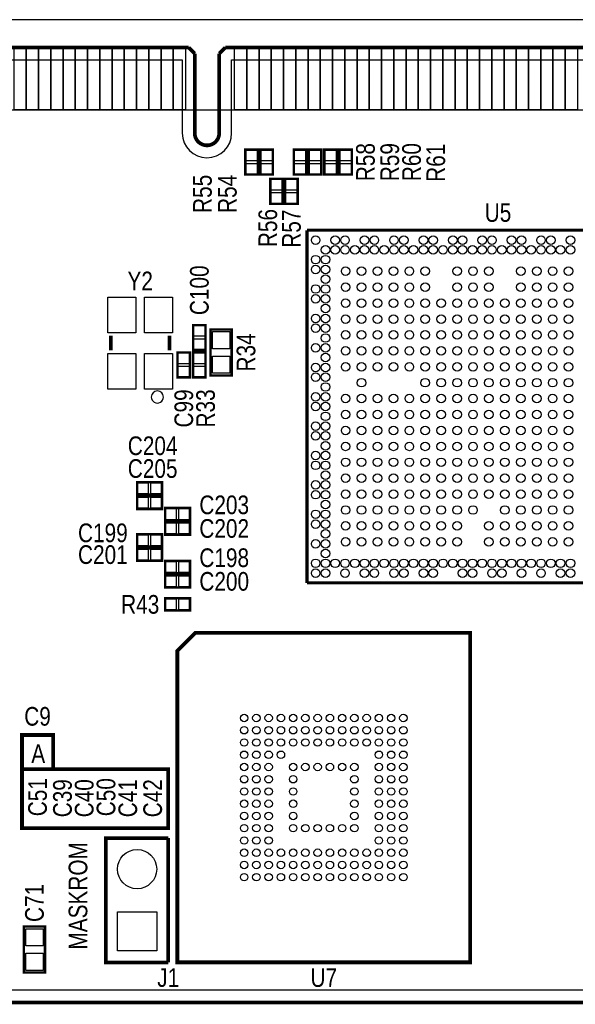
# Model space of a CAD drawing. Extents: x -0.1 to 69.7, y -0.1 to 40.1.
# Tile 2 of 5: x 23.7 to 46.3, y -0.1 to 40.1. Entities that reach past the tile are written whole.
import ezdxf
from ezdxf.enums import TextEntityAlignment as Align

# ---------------------------------------------------------------- set-up
doc = ezdxf.new("R2010")
doc.units = 0
for name, color, linetype in [('BG_OUTLINE', 12, 'CONTINUOUS'), ('BG_SILKSCREEN_TOP', 30, 'CONTINUOUS'), ('BG_SOLDERMASK_TOP', 6, 'CONTINUOUS'), ('PG_SILKSCREEN_TOP', 253, 'CONTINUOUS'), ('PIN_SOLDERMASK_TOP', 161, 'CONTINUOUS'), ('RD_SILKSCREEN_TOP', 254, 'CONTINUOUS'), ('RKI_ALL', 2, 'CONTINUOUS')]:
    doc.layers.add(name, color=color, linetype=linetype)

msp = doc.modelspace()

# ---------------------------------------------------------------- linework, layer by layer
at = {"layer": 'BG_OUTLINE', "const_width": 0.1524}
for points in [[(1.014197, 38.999922), (30.550002, 38.999922)], [(30.550002, 38.999922), (30.799989, 38.749935)], [(31.800013, 38.749935), (32.049999, 38.999922)], [(32.049999, 38.999922), (68.585791, 38.999922)], [(30.799989, 38.749935), (30.799989, 35.499929)], [(31.800013, 35.499929), (31.800013, 38.749935)]]:
    msp.add_lwpolyline(points, dxfattribs=at)
at = {"layer": 'BG_OUTLINE'}
msp.add_lwpolyline([(1.999996, 0), (67.599992, 0, 0.414214), (69.599988, 1.999996), (69.599988, 16.01216), (69.599988, 16.999941), (68.49999, 16.999941, -0.414205), (67.850004, 17.649927), (67.850004, 20.349921, -0.414213), (68.49999, 20.999933), (69.599988, 20.999933), (69.599988, 37.985725, 0.201524), (69.299963, 38.699897, 0.201524), (68.585791, 38.999922), (32.049999, 38.999922), (31.800013, 38.749935), (31.800013, 35.499929, -1), (30.799989, 35.499929), (30.799989, 38.749935), (30.550002, 38.999922), (1.014197, 38.999922, 0.198907)], format="xyb", dxfattribs=at)
at = {"layer": 'BG_OUTLINE', "const_width": 0.1524}
for points in [[(30.799989, 35.499929, 1), (31.800013, 35.499929)], [(69.599988, 16.01216), (69.599988, 1.999996, -0.414214), (67.599992, 0), (1.999996, 0, -0.414214), (0, 1.999996), (0, 16.999941)]]:
    msp.add_lwpolyline(points, format="xyb", dxfattribs=at)
at = {"layer": 'BG_SILKSCREEN_TOP', "const_width": 0.1524}
for points in [[(23.749, 9.525), (23.749, 10.922), (25.019, 10.922), (25.019, 9.525)], [(23.876, 9.525), (29.718, 9.525), (29.718, 7.112), (23.749, 7.112), (23.749, 9.525), (23.876, 9.525)]]:
    msp.add_lwpolyline(points, dxfattribs=at)
at = {"layer": 'BG_SOLDERMASK_TOP'}
msp.add_lwpolyline([(-0.127, 40.132), (-0.127, 36.449), (69.723, 36.449), (69.723, 40.132)], close=True, dxfattribs=at)
at = {"layer": 'PG_SILKSCREEN_TOP'}
for points in [[(23.924997, 38.999922), (23.924997, 36.449914), (23.424998, 36.449914), (23.424998, 38.999922)], [(24.424996, 38.999922), (24.424996, 36.449914), (23.924997, 36.449914), (23.924997, 38.999922)], [(24.924995, 38.999922), (24.924995, 36.449914), (24.424996, 36.449914), (24.424996, 38.999922)], [(25.424994, 38.999922), (25.424994, 36.449914), (24.924995, 36.449914), (24.924995, 38.999922)], [(25.924993, 38.999922), (25.924993, 36.449914), (25.424994, 36.449914), (25.424994, 38.999922)], [(26.424992, 38.999922), (26.424992, 36.449914), (25.924993, 36.449914), (25.924993, 38.999922)], [(26.924991, 38.999922), (26.924991, 36.449914), (26.424992, 36.449914), (26.424992, 38.999922)], [(27.42499, 38.999922), (27.42499, 36.449914), (26.924991, 36.449914), (26.924991, 38.999922)], [(27.924989, 38.999922), (27.924989, 36.449914), (27.42499, 36.449914), (27.42499, 38.999922)], [(28.424988, 38.999922), (28.424988, 36.449914), (27.924989, 36.449914), (27.924989, 38.999922)], [(28.924987, 38.999922), (28.924987, 36.449914), (28.424988, 36.449914), (28.424988, 38.999922)], [(29.424986, 38.999922), (29.424986, 36.449914), (28.924987, 36.449914), (28.924987, 38.999922)], [(29.924985, 38.999922), (29.924985, 36.449914), (29.424986, 36.449914), (29.424986, 38.999922)], [(30.424984, 38.999922), (30.424984, 36.449914), (29.924985, 36.449914), (29.924985, 38.999922)], [(32.925004, 38.999922), (32.925004, 36.449914), (32.425005, 36.449914), (32.425005, 38.999922)], [(33.425003, 38.999922), (33.425003, 36.449914), (32.925004, 36.449914), (32.925004, 38.999922)], [(33.925002, 38.999922), (33.925002, 36.449914), (33.425003, 36.449914), (33.425003, 38.999922)], [(34.425001, 38.999922), (34.425001, 36.449914), (33.925002, 36.449914), (33.925002, 38.999922)], [(34.925, 38.999922), (34.925, 36.449914), (34.425001, 36.449914), (34.425001, 38.999922)], [(35.424999, 38.999922), (35.424999, 36.449914), (34.925, 36.449914), (34.925, 38.999922)], [(35.924998, 38.999922), (35.924998, 36.449914), (35.424999, 36.449914), (35.424999, 38.999922)], [(36.424997, 38.999922), (36.424997, 36.449914), (35.924998, 36.449914), (35.924998, 38.999922)], [(36.924996, 38.999922), (36.924996, 36.449914), (36.424997, 36.449914), (36.424997, 38.999922)], [(37.424995, 38.999922), (37.424995, 36.449914), (36.924996, 36.449914), (36.924996, 38.999922)], [(37.924994, 38.999922), (37.924994, 36.449914), (37.424995, 36.449914), (37.424995, 38.999922)], [(38.424993, 38.999922), (38.424993, 36.449914), (37.924994, 36.449914), (37.924994, 38.999922)], [(38.924992, 38.999922), (38.924992, 36.449914), (38.424993, 36.449914), (38.424993, 38.999922)], [(39.424991, 38.999922), (39.424991, 36.449914), (38.924992, 36.449914), (38.924992, 38.999922)], [(39.92499, 38.999922), (39.92499, 36.449914), (39.424991, 36.449914), (39.424991, 38.999922)], [(40.424989, 38.999922), (40.424989, 36.449914), (39.92499, 36.449914), (39.92499, 38.999922)], [(40.924988, 38.999922), (40.924988, 36.449914), (40.424989, 36.449914), (40.424989, 38.999922)], [(41.424987, 38.999922), (41.424987, 36.449914), (40.924988, 36.449914), (40.924988, 38.999922)], [(41.924986, 38.999922), (41.924986, 36.449914), (41.424987, 36.449914), (41.424987, 38.999922)], [(42.424985, 38.999922), (42.424985, 36.449914), (41.924986, 36.449914), (41.924986, 38.999922)], [(42.924984, 38.999922), (42.924984, 36.449914), (42.424985, 36.449914), (42.424985, 38.999922)], [(43.424983, 38.999922), (43.424983, 36.449914), (42.924984, 36.449914), (42.924984, 38.999922)], [(43.925007, 38.999922), (43.925007, 36.449914), (43.424983, 36.449914), (43.424983, 38.999922)], [(44.425006, 38.999922), (44.425006, 36.449914), (43.925007, 36.449914), (43.925007, 38.999922)], [(44.925005, 38.999922), (44.925005, 36.449914), (44.425006, 36.449914), (44.425006, 38.999922)], [(45.425004, 38.999922), (45.425004, 36.449914), (44.925005, 36.449914), (44.925005, 38.999922)], [(45.925003, 38.999922), (45.925003, 36.449914), (45.425004, 36.449914), (45.425004, 38.999922)], [(46.425002, 38.999922), (46.425002, 36.449914), (45.925003, 36.449914), (45.925003, 38.999922)]]:
    msp.add_lwpolyline(points, close=True, dxfattribs=at)
for points, const_width in [([(33.3756, 33.8074), (33.3756, 34.8234), (32.8676, 34.8234), (32.8676, 33.8074), (33.3756, 33.8074)], 0.1016), ([(33.9852, 33.8074), (33.9852, 34.8234), (33.4772, 34.8234), (33.4772, 33.8074), (33.9852, 33.8074)], 0.1016), ([(35.3568, 33.8074), (35.3568, 34.8234), (34.8488, 34.8234), (34.8488, 33.8074), (35.3568, 33.8074)], 0.1016), ([(35.9664, 33.8074), (35.9664, 34.8234), (35.4584, 34.8234), (35.4584, 33.8074), (35.9664, 33.8074)], 0.1016), ([(36.6014, 33.8074), (36.6014, 34.8234), (36.0934, 34.8234), (36.0934, 33.8074), (36.6014, 33.8074)], 0.1016), ([(37.211, 33.8074), (37.211, 34.8234), (36.703, 34.8234), (36.703, 33.8074), (37.211, 33.8074)], 0.1016), ([(34.3916, 32.6136), (34.3916, 33.6296), (33.8836, 33.6296), (33.8836, 32.6136), (34.3916, 32.6136)], 0.1016), ([(35.0012, 32.6136), (35.0012, 33.6296), (34.4932, 33.6296), (34.4932, 32.6136), (35.0012, 32.6136)], 0.1016), ([(35.3854, 17.132452), (35.3854, 31.534252)], 0.127), ([(35.3854, 31.534252), (50.884379, 31.534252)], 0.127), ([(31.242, 26.6446), (31.242, 27.6606), (30.734, 27.6606), (30.734, 26.6446), (31.242, 26.6446)], 0.1016), ([(31.4452, 25.6032), (31.4452, 27.4828), (32.3088, 27.4828), (32.3088, 25.6032), (31.4452, 25.6032)], 0.1016), ([(27.375002, 26.624001), (27.375002, 27.223999)], 0.150012), ([(29.774998, 26.624001), (29.774998, 27.223999)], 0.150012), ([(30.099, 26.543), (30.099, 25.527), (30.607, 25.527), (30.607, 26.543), (30.099, 26.543)], 0.1016), ([(30.734, 26.543), (30.734, 25.527), (31.242, 25.527), (31.242, 26.543), (30.734, 26.543)], 0.1016), ([(29.464, 21.24456), (28.448, 21.24456), (28.448, 20.73656), (29.464, 20.73656), (29.464, 21.24456)], 0.1016), ([(29.464, 20.660385), (28.448, 20.660385), (28.448, 20.152385), (29.464, 20.152385), (29.464, 20.660385)], 0.1016), ([(30.607, 20.193025), (29.591, 20.193025), (29.591, 19.685025), (30.607, 19.685025), (30.607, 20.193025)], 0.1016), ([(30.607, 19.608825), (29.591, 19.608825), (29.591, 19.100825), (30.607, 19.100825), (30.607, 19.608825)], 0.1016), ([(29.464, 19.126225), (28.448, 19.126225), (28.448, 18.618225), (29.464, 18.618225), (29.464, 19.126225)], 0.1016), ([(29.464, 18.542025), (28.448, 18.542025), (28.448, 18.034025), (29.464, 18.034025), (29.464, 18.542025)], 0.1016), ([(30.607, 18.034), (29.591, 18.034), (29.591, 17.526), (30.607, 17.526), (30.607, 18.034)], 0.1016), ([(30.607, 17.4498), (29.591, 17.4498), (29.591, 16.9418), (30.607, 16.9418), (30.607, 17.4498)], 0.1016), ([(50.533884, 17.132452), (35.3854, 17.132452)], 0.127), ([(30.607, 16.51), (29.591, 16.51), (29.591, 16.002), (30.607, 16.002), (30.607, 16.51)], 0.1016), ([(42.04589, 15.092629), (42.04589, 1.637233), (30.09011, 1.637233), (30.09011, 14.35354), (30.829504, 15.092629), (42.04589, 15.092629)], 0.1524), ([(29.718, 1.633931), (27.178, 1.633931), (27.178, 6.713931), (29.718, 6.713931)], 0.150012), ([(29.718, 1.633931), (29.718, 6.713931)], 0.150089), ([(24.6888, 3.0988), (24.6888, 1.2192), (23.8252, 1.2192), (23.8252, 3.0988), (24.6888, 3.0988)], 0.1016)]:
    msp.add_lwpolyline(points, dxfattribs=dict(at, const_width=const_width))
msp.add_lwpolyline([(29.524985, 24.724004, 1), (29.025019, 24.724, 1)], format="xyb", close=True, dxfattribs=at)
at = {"layer": 'PIN_SOLDERMASK_TOP'}
for points in [[(23.924984, 38.999922), (23.924984, 36.449914), (23.424985, 36.449914), (23.424985, 38.999922)], [(24.424983, 38.999922), (24.424983, 36.449914), (23.924984, 36.449914), (23.924984, 38.999922)], [(24.924982, 38.999922), (24.924982, 36.449914), (24.424983, 36.449914), (24.424983, 38.999922)], [(25.425006, 38.999922), (25.425006, 36.449914), (24.925007, 36.449914), (24.925007, 38.999922)], [(25.925005, 38.999922), (25.925005, 36.449914), (25.425006, 36.449914), (25.425006, 38.999922)], [(26.425004, 38.999922), (26.425004, 36.449914), (25.925005, 36.449914), (25.925005, 38.999922)], [(26.925003, 38.999922), (26.925003, 36.449914), (26.425004, 36.449914), (26.425004, 38.999922)], [(27.425002, 38.999922), (27.425002, 36.449914), (26.925003, 36.449914), (26.925003, 38.999922)], [(27.925001, 38.999922), (27.925001, 36.449914), (27.425002, 36.449914), (27.425002, 38.999922)], [(28.425, 38.999922), (28.425, 36.449914), (27.925001, 36.449914), (27.925001, 38.999922)], [(28.924999, 38.999922), (28.924999, 36.449914), (28.425, 36.449914), (28.425, 38.999922)], [(29.424998, 38.999922), (29.424998, 36.449914), (28.924999, 36.449914), (28.924999, 38.999922)], [(29.924997, 38.999922), (29.924997, 36.449914), (29.424998, 36.449914), (29.424998, 38.999922)], [(30.424996, 38.999922), (30.424996, 36.449914), (29.924997, 36.449914), (29.924997, 38.999922)], [(32.924991, 38.999922), (32.924991, 36.449914), (32.424992, 36.449914), (32.424992, 38.999922)], [(33.42499, 38.999922), (33.42499, 36.449914), (32.924991, 36.449914), (32.924991, 38.999922)], [(33.924989, 38.999922), (33.924989, 36.449914), (33.42499, 36.449914), (33.42499, 38.999922)], [(34.424988, 38.999922), (34.424988, 36.449914), (33.924989, 36.449914), (33.924989, 38.999922)], [(34.924987, 38.999922), (34.924987, 36.449914), (34.424988, 36.449914), (34.424988, 38.999922)], [(35.424986, 38.999922), (35.424986, 36.449914), (34.924987, 36.449914), (34.924987, 38.999922)], [(35.924985, 38.999922), (35.924985, 36.449914), (35.424986, 36.449914), (35.424986, 38.999922)], [(36.424984, 38.999922), (36.424984, 36.449914), (35.924985, 36.449914), (35.924985, 38.999922)], [(36.924983, 38.999922), (36.924983, 36.449914), (36.424984, 36.449914), (36.424984, 38.999922)], [(37.424982, 38.999922), (37.424982, 36.449914), (36.924983, 36.449914), (36.924983, 38.999922)], [(37.925007, 38.999922), (37.925007, 36.449914), (37.425008, 36.449914), (37.425008, 38.999922)], [(38.425006, 38.999922), (38.425006, 36.449914), (37.925007, 36.449914), (37.925007, 38.999922)], [(38.925005, 38.999922), (38.925005, 36.449914), (38.425006, 36.449914), (38.425006, 38.999922)], [(39.425004, 38.999922), (39.425004, 36.449914), (38.925005, 36.449914), (38.925005, 38.999922)], [(39.925003, 38.999922), (39.925003, 36.449914), (39.425004, 36.449914), (39.425004, 38.999922)], [(40.425002, 38.999922), (40.425002, 36.449914), (39.925003, 36.449914), (39.925003, 38.999922)], [(40.925001, 38.999922), (40.925001, 36.449914), (40.425002, 36.449914), (40.425002, 38.999922)], [(41.425, 38.999922), (41.425, 36.449914), (40.925001, 36.449914), (40.925001, 38.999922)], [(41.924999, 38.999922), (41.924999, 36.449914), (41.425, 36.449914), (41.425, 38.999922)], [(42.424998, 38.999922), (42.424998, 36.449914), (41.924999, 36.449914), (41.924999, 38.999922)], [(42.924997, 38.999922), (42.924997, 36.449914), (42.424998, 36.449914), (42.424998, 38.999922)], [(43.424996, 38.999922), (43.424996, 36.449914), (42.924997, 36.449914), (42.924997, 38.999922)], [(43.924995, 38.999922), (43.924995, 36.449914), (43.424996, 36.449914), (43.424996, 38.999922)], [(44.424994, 38.999922), (44.424994, 36.449914), (43.924995, 36.449914), (43.924995, 38.999922)], [(44.924993, 38.999922), (44.924993, 36.449914), (44.424994, 36.449914), (44.424994, 38.999922)], [(45.424992, 38.999922), (45.424992, 36.449914), (44.924993, 36.449914), (44.924993, 38.999922)], [(45.924991, 38.999922), (45.924991, 36.449914), (45.424992, 36.449914), (45.424992, 38.999922)], [(46.42499, 38.999922), (46.42499, 36.449914), (45.924991, 36.449914), (45.924991, 38.999922)], [(33.346644, 34.365438), (32.896556, 34.365438), (32.896556, 34.815526), (33.346644, 34.815526)], [(33.956244, 34.365438), (33.506156, 34.365438), (33.506156, 34.815526), (33.956244, 34.815526)], [(35.327844, 34.365438), (34.877756, 34.365438), (34.877756, 34.815526), (35.327844, 34.815526)], [(35.937444, 34.365438), (35.487356, 34.365438), (35.487356, 34.815526), (35.937444, 34.815526)], [(36.572444, 34.365438), (36.122356, 34.365438), (36.122356, 34.815526), (36.572444, 34.815526)], [(37.182044, 34.365438), (36.731956, 34.365438), (36.731956, 34.815526), (37.182044, 34.815526)], [(33.346644, 33.815274), (32.896556, 33.815274), (32.896556, 34.265362), (33.346644, 34.265362)], [(33.956244, 33.815274), (33.506156, 33.815274), (33.506156, 34.265362), (33.956244, 34.265362)], [(35.327844, 33.815274), (34.877756, 33.815274), (34.877756, 34.265362), (35.327844, 34.265362)], [(35.937444, 33.815274), (35.487356, 33.815274), (35.487356, 34.265362), (35.937444, 34.265362)], [(36.572444, 33.815274), (36.122356, 33.815274), (36.122356, 34.265362), (36.572444, 34.265362)], [(37.182044, 33.815274), (36.731956, 33.815274), (36.731956, 34.265362), (37.182044, 34.265362)], [(34.362644, 33.171638), (33.912556, 33.171638), (33.912556, 33.621726), (34.362644, 33.621726)], [(34.972244, 33.171638), (34.522156, 33.171638), (34.522156, 33.621726), (34.972244, 33.621726)], [(34.362644, 32.621474), (33.912556, 32.621474), (33.912556, 33.071562), (34.362644, 33.071562)], [(34.972244, 32.621474), (34.522156, 32.621474), (34.522156, 33.071562), (34.972244, 33.071562)], [(28.399994, 27.349006), (27.249984, 27.349006), (27.249984, 28.799015), (28.399994, 28.799015)], [(29.900016, 27.349006), (28.750006, 27.349006), (28.750006, 28.799015), (29.900016, 28.799015)], [(31.213044, 27.202638), (30.762956, 27.202638), (30.762956, 27.652726), (31.213044, 27.652726)], [(32.227495, 26.692377), (31.526505, 26.692377), (31.526505, 27.393367), (32.227495, 27.393367)], [(31.213044, 26.652474), (30.762956, 26.652474), (30.762956, 27.102562), (31.213044, 27.102562)], [(28.399994, 25.048985), (27.249984, 25.048985), (27.249984, 26.498994), (28.399994, 26.498994)], [(29.900016, 25.048985), (28.750006, 25.048985), (28.750006, 26.498994), (29.900016, 26.498994)], [(30.127956, 26.535126), (30.578044, 26.535126), (30.578044, 26.085038), (30.127956, 26.085038)], [(30.762956, 26.535126), (31.213044, 26.535126), (31.213044, 26.085038), (30.762956, 26.085038)], [(32.227495, 25.692633), (31.526505, 25.692633), (31.526505, 26.393623), (32.227495, 26.393623)], [(30.127956, 25.984962), (30.578044, 25.984962), (30.578044, 25.534874), (30.127956, 25.534874)], [(30.762956, 25.984962), (31.213044, 25.984962), (31.213044, 25.534874), (30.762956, 25.534874)], [(28.905962, 21.215604), (28.905962, 20.765516), (28.455874, 20.765516), (28.455874, 21.215604)], [(29.456126, 21.215604), (29.456126, 20.765516), (29.006038, 20.765516), (29.006038, 21.215604)], [(28.905962, 20.631429), (28.905962, 20.181341), (28.455874, 20.181341), (28.455874, 20.631429)], [(29.456126, 20.631429), (29.456126, 20.181341), (29.006038, 20.181341), (29.006038, 20.631429)], [(30.048962, 20.164069), (30.048962, 19.713981), (29.598874, 19.713981), (29.598874, 20.164069)], [(30.599126, 20.164069), (30.599126, 19.713981), (30.149038, 19.713981), (30.149038, 20.164069)], [(30.048962, 19.579869), (30.048962, 19.129781), (29.598874, 19.129781), (29.598874, 19.579869)], [(30.599126, 19.579869), (30.599126, 19.129781), (30.149038, 19.129781), (30.149038, 19.579869)], [(28.905962, 19.097269), (28.905962, 18.647181), (28.455874, 18.647181), (28.455874, 19.097269)], [(29.456126, 19.097269), (29.456126, 18.647181), (29.006038, 18.647181), (29.006038, 19.097269)], [(28.905962, 18.513069), (28.905962, 18.062981), (28.455874, 18.062981), (28.455874, 18.513069)], [(29.456126, 18.513069), (29.456126, 18.062981), (29.006038, 18.062981), (29.006038, 18.513069)], [(30.048962, 18.005044), (30.048962, 17.554956), (29.598874, 17.554956), (29.598874, 18.005044)], [(30.599126, 18.005044), (30.599126, 17.554956), (30.149038, 17.554956), (30.149038, 18.005044)], [(30.048962, 17.420844), (30.048962, 16.970756), (29.598874, 16.970756), (29.598874, 17.420844)], [(30.599126, 17.420844), (30.599126, 16.970756), (30.149038, 16.970756), (30.149038, 17.420844)], [(30.048962, 16.481044), (30.048962, 16.030956), (29.598874, 16.030956), (29.598874, 16.481044)], [(30.599126, 16.481044), (30.599126, 16.030956), (30.149038, 16.030956), (30.149038, 16.481044)], [(29.248862, 2.103069), (27.647138, 2.103069), (27.647138, 3.704793), (29.248862, 3.704793)], [(23.906505, 3.009367), (24.607495, 3.009367), (24.607495, 2.308377), (23.906505, 2.308377)], [(23.906505, 2.009623), (24.607495, 2.009623), (24.607495, 1.308633), (23.906505, 1.308633)]]:
    msp.add_lwpolyline(points, close=True, dxfattribs=at)
for centre, radius in [((35.735895, 31.132958), 0.17526), ((36.535995, 31.132958), 0.17526), ((36.9348, 31.132958), 0.17526), ((37.7349, 31.132958), 0.17526), ((38.133579, 31.132958), 0.17526), ((38.933679, 31.132958), 0.17526), ((39.3351, 31.132958), 0.17526), ((40.1352, 31.132958), 0.17526), ((40.533879, 31.132958), 0.17526), ((41.333979, 31.132958), 0.17526), ((41.7354, 31.132958), 0.17526), ((42.5355, 31.132958), 0.17526), ((42.934179, 31.132958), 0.17526), ((43.734279, 31.132958), 0.17526), ((44.1357, 31.132958), 0.17526), ((44.9358, 31.132958), 0.17526), ((45.334479, 31.132958), 0.17526), ((46.134579, 31.132958), 0.17526), ((36.1347, 30.734152), 0.17526), ((36.535995, 30.734152), 0.17526), ((36.9348, 30.734152), 0.17526), ((37.333479, 30.734152), 0.17526), ((37.7349, 30.734152), 0.17526), ((38.133579, 30.734152), 0.17526), ((38.535, 30.734152), 0.17526), ((38.933679, 30.734152), 0.17526), ((39.3351, 30.734152), 0.17526), ((39.733779, 30.734152), 0.17526), ((40.1352, 30.734152), 0.17526), ((40.533879, 30.734152), 0.17526), ((40.9353, 30.734152), 0.17526), ((41.333979, 30.734152), 0.17526), ((41.7354, 30.734152), 0.17526), ((42.134079, 30.734152), 0.17526), ((42.5355, 30.734152), 0.17526), ((42.934179, 30.734152), 0.17526), ((43.3356, 30.734152), 0.17526), ((43.734279, 30.734152), 0.17526), ((44.1357, 30.734152), 0.17526), ((44.534379, 30.734152), 0.17526), ((44.9358, 30.734152), 0.17526), ((45.334479, 30.734152), 0.17526), ((45.7359, 30.734152), 0.17526), ((46.134579, 30.734152), 0.17526), ((35.735895, 30.332858), 0.17526), ((36.1347, 30.332858), 0.17526), ((35.735895, 29.934052), 0.17526), ((36.1347, 29.934052), 0.17526), ((36.9602, 29.857852), 0.17526), ((37.61039, 29.857852), 0.17526), ((38.260579, 29.857852), 0.17526), ((38.910895, 29.857852), 0.17526), ((39.561084, 29.857852), 0.17526), ((40.208784, 29.857852), 0.17526), ((41.50929, 29.857852), 0.17526), ((42.159479, 29.857852), 0.17526), ((42.809795, 29.857852), 0.17526), ((44.1103, 29.857852), 0.17526), ((44.76049, 29.857852), 0.17526), ((45.410679, 29.857852), 0.17526), ((46.060995, 29.857852), 0.17526), ((36.1347, 29.532758), 0.17526), ((36.9602, 29.207663), 0.17526), ((37.61039, 29.207663), 0.17526), ((38.260579, 29.207663), 0.17526), ((38.910895, 29.207663), 0.17526), ((39.561084, 29.207663), 0.17526), ((40.208784, 29.207663), 0.17526), ((41.50929, 29.207663), 0.17526), ((42.159479, 29.207663), 0.17526), ((42.809795, 29.207663), 0.17526), ((44.1103, 29.207663), 0.17526), ((44.76049, 29.207663), 0.17526), ((45.410679, 29.207663), 0.17526), ((46.060995, 29.207663), 0.17526), ((35.735895, 29.133952), 0.17526), ((36.1347, 29.133952), 0.17526), ((35.735895, 28.732658), 0.17526), ((36.1347, 28.732658), 0.17526), ((36.9602, 28.557347), 0.17526), ((37.61039, 28.557347), 0.17526), ((38.260579, 28.557347), 0.17526), ((38.910895, 28.557347), 0.17526), ((39.561084, 28.557347), 0.17526), ((40.208784, 28.557347), 0.17526), ((40.8591, 28.557347), 0.17526), ((41.50929, 28.557347), 0.17526), ((42.159479, 28.557347), 0.17526), ((42.809795, 28.557347), 0.17526), ((43.459984, 28.557347), 0.17526), ((44.1103, 28.557347), 0.17526), ((44.76049, 28.557347), 0.17526), ((45.410679, 28.557347), 0.17526), ((46.060995, 28.557347), 0.17526), ((36.1347, 28.333852), 0.17526), ((35.735895, 27.932558), 0.17526), ((36.1347, 27.932558), 0.17526), ((36.9602, 27.907158), 0.17526), ((37.61039, 27.907158), 0.17526), ((38.260579, 27.907158), 0.17526), ((38.910895, 27.907158), 0.17526), ((39.561084, 27.907158), 0.17526), ((40.208784, 27.907158), 0.17526), ((40.8591, 27.907158), 0.17526), ((41.50929, 27.907158), 0.17526), ((42.159479, 27.907158), 0.17526), ((42.809795, 27.907158), 0.17526), ((43.459984, 27.907158), 0.17526), ((44.1103, 27.907158), 0.17526), ((44.76049, 27.907158), 0.17526), ((45.410679, 27.907158), 0.17526), ((46.060995, 27.907158), 0.17526), ((35.735895, 27.533752), 0.17526), ((36.1347, 27.533752), 0.17526), ((36.9602, 27.259458), 0.17526), ((37.61039, 27.259458), 0.17526), ((38.260579, 27.259458), 0.17526), ((38.910895, 27.259458), 0.17526), ((39.561084, 27.259458), 0.17526), ((40.208784, 27.259458), 0.17526), ((40.8591, 27.259458), 0.17526), ((41.50929, 27.259458), 0.17526), ((42.159479, 27.259458), 0.17526), ((42.809795, 27.259458), 0.17526), ((43.459984, 27.259458), 0.17526), ((44.1103, 27.259458), 0.17526), ((44.76049, 27.259458), 0.17526), ((45.410679, 27.259458), 0.17526), ((46.060995, 27.259458), 0.17526), ((36.1347, 27.132458), 0.17526), ((35.735895, 26.733652), 0.17526), ((36.1347, 26.733652), 0.17526), ((36.9602, 26.609142), 0.17526), ((37.61039, 26.609142), 0.17526), ((38.260579, 26.609142), 0.17526), ((38.910895, 26.609142), 0.17526), ((39.561084, 26.609142), 0.17526), ((40.208784, 26.609142), 0.17526), ((40.8591, 26.609142), 0.17526), ((41.50929, 26.609142), 0.17526), ((42.159479, 26.609142), 0.17526), ((42.809795, 26.609142), 0.17526), ((43.459984, 26.609142), 0.17526), ((44.1103, 26.609142), 0.17526), ((44.76049, 26.609142), 0.17526), ((45.410679, 26.609142), 0.17526), ((46.060995, 26.609142), 0.17526), ((36.1347, 26.332358), 0.17526), ((35.735895, 25.933552), 0.17526), ((36.1347, 25.933552), 0.17526), ((36.9602, 25.958952), 0.17526), ((37.61039, 25.958952), 0.17526), ((38.260579, 25.958952), 0.17526), ((38.910895, 25.958952), 0.17526), ((39.561084, 25.958952), 0.17526), ((40.208784, 25.958952), 0.17526), ((40.8591, 25.958952), 0.17526), ((41.50929, 25.958952), 0.17526), ((42.159479, 25.958952), 0.17526), ((42.809795, 25.958952), 0.17526), ((43.459984, 25.958952), 0.17526), ((44.1103, 25.958952), 0.17526), ((44.76049, 25.958952), 0.17526), ((45.410679, 25.958952), 0.17526), ((46.060995, 25.958952), 0.17526), ((35.735895, 25.532258), 0.17526), ((36.1347, 25.532258), 0.17526), ((37.61039, 25.308763), 0.17526), ((40.208784, 25.308763), 0.17526), ((40.8591, 25.308763), 0.17526), ((41.50929, 25.308763), 0.17526), ((42.159479, 25.308763), 0.17526), ((42.809795, 25.308763), 0.17526), ((43.459984, 25.308763), 0.17526), ((44.1103, 25.308763), 0.17526), ((44.76049, 25.308763), 0.17526), ((45.410679, 25.308763), 0.17526), ((46.060995, 25.308763), 0.17526), ((36.1347, 25.133452), 0.17526), ((35.735895, 24.732158), 0.17526), ((36.1347, 24.732158), 0.17526), ((36.9602, 24.658447), 0.17526), ((37.61039, 24.658447), 0.17526), ((38.260579, 24.658447), 0.17526), ((38.910895, 24.658447), 0.17526), ((39.561084, 24.658447), 0.17526), ((40.208784, 24.658447), 0.17526), ((40.8591, 24.658447), 0.17526), ((41.50929, 24.658447), 0.17526), ((42.159479, 24.658447), 0.17526), ((42.809795, 24.658447), 0.17526), ((43.459984, 24.658447), 0.17526), ((44.1103, 24.658447), 0.17526), ((44.76049, 24.658447), 0.17526), ((45.410679, 24.658447), 0.17526), ((46.060995, 24.658447), 0.17526), ((35.735895, 24.333352), 0.17526), ((36.1347, 24.333352), 0.17526), ((36.9602, 24.008258), 0.17526), ((37.61039, 24.008258), 0.17526), ((38.260579, 24.008258), 0.17526), ((38.910895, 24.008258), 0.17526), ((39.561084, 24.008258), 0.17526), ((40.208784, 24.008258), 0.17526), ((40.8591, 24.008258), 0.17526), ((41.50929, 24.008258), 0.17526), ((42.159479, 24.008258), 0.17526), ((42.809795, 24.008258), 0.17526), ((43.459984, 24.008258), 0.17526), ((44.1103, 24.008258), 0.17526), ((44.76049, 24.008258), 0.17526), ((45.410679, 24.008258), 0.17526), ((46.060995, 24.008258), 0.17526), ((36.1347, 23.934547), 0.17526), ((35.735895, 23.533252), 0.17526), ((36.1347, 23.533252), 0.17526), ((36.9602, 23.357942), 0.17526), ((37.61039, 23.357942), 0.17526), ((38.260579, 23.357942), 0.17526), ((38.910895, 23.357942), 0.17526), ((39.561084, 23.357942), 0.17526), ((40.208784, 23.357942), 0.17526), ((40.8591, 23.357942), 0.17526), ((41.50929, 23.357942), 0.17526), ((42.159479, 23.357942), 0.17526), ((42.809795, 23.357942), 0.17526), ((43.459984, 23.357942), 0.17526), ((44.1103, 23.357942), 0.17526), ((44.76049, 23.357942), 0.17526), ((45.410679, 23.357942), 0.17526), ((46.060995, 23.357942), 0.17526), ((35.735895, 23.134447), 0.17526), ((36.1347, 23.134447), 0.17526), ((36.1347, 22.733152), 0.17526), ((36.9602, 22.707752), 0.17526), ((37.61039, 22.707752), 0.17526), ((38.260579, 22.707752), 0.17526), ((38.910895, 22.707752), 0.17526), ((39.561084, 22.707752), 0.17526), ((40.208784, 22.707752), 0.17526), ((40.8591, 22.707752), 0.17526), ((41.50929, 22.707752), 0.17526), ((42.159479, 22.707752), 0.17526), ((42.809795, 22.707752), 0.17526), ((43.459984, 22.707752), 0.17526), ((44.1103, 22.707752), 0.17526), ((44.76049, 22.707752), 0.17526), ((45.410679, 22.707752), 0.17526), ((46.060995, 22.707752), 0.17526), ((35.735895, 22.334347), 0.17526), ((36.1347, 22.334347), 0.17526), ((36.9602, 22.057563), 0.17526), ((37.61039, 22.057563), 0.17526), ((38.260579, 22.057563), 0.17526), ((38.910895, 22.057563), 0.17526), ((39.561084, 22.057563), 0.17526), ((40.208784, 22.057563), 0.17526), ((40.8591, 22.057563), 0.17526), ((41.50929, 22.057563), 0.17526), ((42.159479, 22.057563), 0.17526), ((42.809795, 22.057563), 0.17526), ((43.459984, 22.057563), 0.17526), ((44.1103, 22.057563), 0.17526), ((44.76049, 22.057563), 0.17526), ((45.410679, 22.057563), 0.17526), ((46.060995, 22.057563), 0.17526), ((35.735895, 21.933052), 0.17526), ((36.1347, 21.933052), 0.17526), ((36.1347, 21.534247), 0.17526), ((36.9602, 21.407247), 0.17526), ((37.61039, 21.407247), 0.17526), ((38.260579, 21.407247), 0.17526), ((38.910895, 21.407247), 0.17526), ((39.561084, 21.407247), 0.17526), ((40.208784, 21.407247), 0.17526), ((40.8591, 21.407247), 0.17526), ((41.50929, 21.407247), 0.17526), ((42.159479, 21.407247), 0.17526), ((42.809795, 21.407247), 0.17526), ((43.459984, 21.407247), 0.17526), ((44.1103, 21.407247), 0.17526), ((44.76049, 21.407247), 0.17526), ((45.410679, 21.407247), 0.17526), ((46.060995, 21.407247), 0.17526), ((35.735895, 21.132952), 0.17526), ((35.735895, 20.734147), 0.17526), ((36.1347, 21.132952), 0.17526), ((36.1347, 20.734147), 0.17526), ((36.9602, 20.759547), 0.17526), ((37.61039, 20.759547), 0.17526), ((38.260579, 20.759547), 0.17526), ((38.910895, 20.759547), 0.17526), ((39.561084, 20.759547), 0.17526), ((40.208784, 20.759547), 0.17526), ((40.8591, 20.759547), 0.17526), ((41.50929, 20.759547), 0.17526), ((42.159479, 20.759547), 0.17526), ((42.809795, 20.759547), 0.17526), ((43.459984, 20.759547), 0.17526), ((44.1103, 20.759547), 0.17526), ((44.76049, 20.759547), 0.17526), ((45.410679, 20.759547), 0.17526), ((46.060995, 20.759547), 0.17526), ((36.1347, 20.332852), 0.17526), ((35.735895, 19.934047), 0.17526), ((36.1347, 19.934047), 0.17526), ((36.9602, 20.109358), 0.17526), ((37.61039, 20.109358), 0.17526), ((38.260579, 20.109358), 0.17526), ((38.910895, 20.109358), 0.17526), ((39.561084, 20.109358), 0.17526), ((40.208784, 20.109358), 0.17526), ((40.8591, 20.109358), 0.17526), ((41.50929, 20.109358), 0.17526), ((42.159479, 20.109358), 0.17526), ((43.459984, 20.109358), 0.17526), ((44.1103, 20.109358), 0.17526), ((44.76049, 20.109358), 0.17526), ((45.410679, 20.109358), 0.17526), ((46.060995, 20.109358), 0.17526), ((35.735895, 19.532752), 0.17526), ((36.1347, 19.532752), 0.17526), ((36.1347, 19.133947), 0.17526), ((36.9602, 19.459042), 0.17526), ((37.61039, 19.459042), 0.17526), ((38.260579, 19.459042), 0.17526), ((38.910895, 19.459042), 0.17526), ((39.561084, 19.459042), 0.17526), ((40.208784, 19.459042), 0.17526), ((40.8591, 19.459042), 0.17526), ((41.50929, 19.459042), 0.17526), ((42.809795, 19.459042), 0.17526), ((43.459984, 19.459042), 0.17526), ((44.1103, 19.459042), 0.17526), ((44.76049, 19.459042), 0.17526), ((45.410679, 19.459042), 0.17526), ((46.060995, 19.459042), 0.17526), ((35.735895, 18.732652), 0.17526), ((36.1347, 18.732652), 0.17526), ((36.9602, 18.808852), 0.17526), ((37.61039, 18.808852), 0.17526), ((38.260579, 18.808852), 0.17526), ((38.910895, 18.808852), 0.17526), ((39.561084, 18.808852), 0.17526), ((40.208784, 18.808852), 0.17526), ((40.8591, 18.808852), 0.17526), ((41.50929, 18.808852), 0.17526), ((42.809795, 18.808852), 0.17526), ((43.459984, 18.808852), 0.17526), ((44.1103, 18.808852), 0.17526), ((44.76049, 18.808852), 0.17526), ((45.410679, 18.808852), 0.17526), ((46.060995, 18.808852), 0.17526), ((36.1347, 18.333847), 0.17526), ((35.735895, 17.932552), 0.17526), ((36.1347, 17.932552), 0.17526), ((36.535995, 17.932552), 0.17526), ((36.9348, 17.932552), 0.17526), ((37.333479, 17.932552), 0.17526), ((37.7349, 17.932552), 0.17526), ((38.133579, 17.932552), 0.17526), ((38.535, 17.932552), 0.17526), ((38.933679, 17.932552), 0.17526), ((39.3351, 17.932552), 0.17526), ((39.733779, 17.932552), 0.17526), ((40.1352, 17.932552), 0.17526), ((40.533879, 17.932552), 0.17526), ((40.9353, 17.932552), 0.17526), ((41.333979, 17.932552), 0.17526), ((41.7354, 17.932552), 0.17526), ((42.134079, 17.932552), 0.17526), ((42.5355, 17.932552), 0.17526), ((42.934179, 17.932552), 0.17526), ((43.3356, 17.932552), 0.17526), ((43.734279, 17.932552), 0.17526), ((44.1357, 17.932552), 0.17526), ((44.534379, 17.932552), 0.17526), ((44.9358, 17.932552), 0.17526), ((45.334479, 17.932552), 0.17526), ((45.7359, 17.932552), 0.17526), ((46.134579, 17.932552), 0.17526), ((35.735895, 17.533747), 0.17526), ((36.1347, 17.533747), 0.17526), ((36.9348, 17.533747), 0.17526), ((37.7349, 17.533747), 0.17526), ((38.133579, 17.533747), 0.17526), ((38.933679, 17.533747), 0.17526), ((39.3351, 17.533747), 0.17526), ((40.1352, 17.533747), 0.17526), ((40.533879, 17.533747), 0.17526), ((41.7354, 17.533747), 0.17526), ((42.134079, 17.533747), 0.17526), ((42.934179, 17.533747), 0.17526), ((43.3356, 17.533747), 0.17526), ((44.1357, 17.533747), 0.17526), ((44.9358, 17.533747), 0.17526), ((45.7359, 17.533747), 0.17526), ((46.134579, 17.533747), 0.17526), ((32.818095, 11.614836), 0.152527), ((33.317891, 11.614836), 0.152527), ((33.818093, 11.614836), 0.152527), ((34.317889, 11.614836), 0.152527), ((34.818091, 11.614836), 0.152527), ((35.317913, 11.614836), 0.152527), ((35.818089, 11.614836), 0.152527), ((36.317911, 11.614836), 0.152527), ((36.818087, 11.614836), 0.152527), ((37.317909, 11.614836), 0.152527), ((37.818111, 11.614836), 0.152527), ((38.317907, 11.614836), 0.152527), ((38.818109, 11.614836), 0.152527), ((39.317905, 11.614836), 0.152527), ((32.818095, 11.11504), 0.152527), ((33.317891, 11.11504), 0.152527), ((33.818093, 11.11504), 0.152527), ((34.317889, 11.11504), 0.152527), ((34.818091, 11.11504), 0.152527), ((35.317913, 11.11504), 0.152527), ((35.818089, 11.11504), 0.152527), ((36.317911, 11.11504), 0.152527), ((36.818087, 11.11504), 0.152527), ((37.317909, 11.11504), 0.152527), ((37.818111, 11.11504), 0.152527), ((38.317907, 11.11504), 0.152527), ((38.818109, 11.11504), 0.152527), ((39.317905, 11.11504), 0.152527), ((32.818095, 10.614838), 0.152527), ((33.317891, 10.614838), 0.152527), ((33.818093, 10.614838), 0.152527), ((34.317889, 10.614838), 0.152527), ((34.818091, 10.614838), 0.152527), ((35.317913, 10.614838), 0.152527), ((35.818089, 10.614838), 0.152527), ((36.317911, 10.614838), 0.152527), ((36.818087, 10.614838), 0.152527), ((37.317909, 10.614838), 0.152527), ((37.818111, 10.614838), 0.152527), ((38.317907, 10.614838), 0.152527), ((38.818109, 10.614838), 0.152527), ((39.317905, 10.614838), 0.152527), ((32.818095, 10.115042), 0.152527), ((33.317891, 10.115042), 0.152527), ((33.818093, 10.115042), 0.152527), ((34.317889, 10.115042), 0.152527), ((38.317907, 10.115042), 0.152527), ((38.818109, 10.115042), 0.152527), ((39.317905, 10.115042), 0.152527), ((32.818095, 9.61484), 0.152527), ((33.317891, 9.61484), 0.152527), ((33.818093, 9.61484), 0.152527), ((34.818091, 9.61484), 0.152527), ((35.317913, 9.61484), 0.152527), ((35.818089, 9.61484), 0.152527), ((36.317911, 9.61484), 0.152527), ((36.818087, 9.61484), 0.152527), ((37.317909, 9.61484), 0.152527), ((38.317907, 9.61484), 0.152527), ((38.818109, 9.61484), 0.152527), ((39.317905, 9.61484), 0.152527), ((32.818095, 9.115019), 0.152527), ((33.317891, 9.115019), 0.152527), ((33.818093, 9.115019), 0.152527), ((34.818091, 9.115019), 0.152527), ((37.317909, 9.115019), 0.152527), ((38.317907, 9.115019), 0.152527), ((38.818109, 9.115019), 0.152527), ((39.317905, 9.115019), 0.152527), ((32.818095, 8.614842), 0.152527), ((33.317891, 8.614842), 0.152527), ((33.818093, 8.614842), 0.152527), ((34.818091, 8.614842), 0.152527), ((37.317909, 8.614842), 0.152527), ((38.317907, 8.614842), 0.152527), ((38.818109, 8.614842), 0.152527), ((39.317905, 8.614842), 0.152527), ((32.818095, 8.115021), 0.152527), ((33.317891, 8.115021), 0.152527), ((33.818093, 8.115021), 0.152527), ((34.818091, 8.115021), 0.152527), ((37.317909, 8.115021), 0.152527), ((38.317907, 8.115021), 0.152527), ((38.818109, 8.115021), 0.152527), ((39.317905, 8.115021), 0.152527), ((32.818095, 7.614844), 0.152527), ((33.317891, 7.614844), 0.152527), ((33.818093, 7.614844), 0.152527), ((34.818091, 7.614844), 0.152527), ((37.317909, 7.614844), 0.152527), ((38.317907, 7.614844), 0.152527), ((38.818109, 7.614844), 0.152527), ((39.317905, 7.614844), 0.152527), ((32.818095, 7.115023), 0.152527), ((33.317891, 7.115023), 0.152527), ((33.818093, 7.115023), 0.152527), ((34.818091, 7.115023), 0.152527), ((35.317913, 7.115023), 0.152527), ((35.818089, 7.115023), 0.152527), ((36.317911, 7.115023), 0.152527), ((36.818087, 7.115023), 0.152527), ((37.317909, 7.115023), 0.152527), ((38.317907, 7.115023), 0.152527), ((38.818109, 7.115023), 0.152527), ((39.317905, 7.115023), 0.152527), ((32.818095, 6.61482), 0.152527), ((33.317891, 6.61482), 0.152527), ((33.818093, 6.61482), 0.152527), ((38.317907, 6.61482), 0.152527), ((38.818109, 6.61482), 0.152527), ((39.317905, 6.61482), 0.152527), ((28.448, 5.443931), 0.800862), ((32.818095, 6.115025), 0.152527), ((33.317891, 6.115025), 0.152527), ((33.818093, 6.115025), 0.152527), ((34.317889, 6.115025), 0.152527), ((34.818091, 6.115025), 0.152527), ((35.317913, 6.115025), 0.152527), ((35.818089, 6.115025), 0.152527), ((36.317911, 6.115025), 0.152527), ((36.818087, 6.115025), 0.152527), ((37.317909, 6.115025), 0.152527), ((37.818111, 6.115025), 0.152527), ((38.317907, 6.115025), 0.152527), ((38.818109, 6.115025), 0.152527), ((39.317905, 6.115025), 0.152527), ((32.818095, 5.614822), 0.152527), ((33.317891, 5.614822), 0.152527), ((33.818093, 5.614822), 0.152527), ((34.317889, 5.614822), 0.152527), ((34.818091, 5.614822), 0.152527), ((35.317913, 5.614822), 0.152527), ((35.818089, 5.614822), 0.152527), ((36.317911, 5.614822), 0.152527), ((36.818087, 5.614822), 0.152527), ((37.317909, 5.614822), 0.152527), ((37.818111, 5.614822), 0.152527), ((38.317907, 5.614822), 0.152527), ((38.818109, 5.614822), 0.152527), ((39.317905, 5.614822), 0.152527), ((32.818095, 5.115027), 0.152527), ((33.317891, 5.115027), 0.152527), ((33.818093, 5.115027), 0.152527), ((34.317889, 5.115027), 0.152527), ((34.818091, 5.115027), 0.152527), ((35.317913, 5.115027), 0.152527), ((35.818089, 5.115027), 0.152527), ((36.317911, 5.115027), 0.152527), ((36.818087, 5.115027), 0.152527), ((37.317909, 5.115027), 0.152527), ((37.818111, 5.115027), 0.152527), ((38.317907, 5.115027), 0.152527), ((38.818109, 5.115027), 0.152527), ((39.317905, 5.115027), 0.152527)]:
    msp.add_circle(centre, radius, dxfattribs=at)
at = {"layer": 'RKI_ALL'}
msp.add_lwpolyline([(1.014197, 38.491922), (30.291989, 38.491922), (30.291989, 35.499929, 1), (32.308013, 35.499929), (32.308013, 38.491922), (68.585791, 38.491922, -0.204222), (68.940705, 38.34064, -0.204223), (69.091988, 37.985725), (69.091988, 21.507933), (68.49999, 21.507933, 0.414207), (67.342004, 20.349947), (67.342004, 17.649927, 0.414209), (68.49999, 16.491941), (69.091988, 16.491941), (69.091988, 1.999996, -0.414214), (67.599992, 0.508), (1.999996, 0.508, -0.414214)], format="xyb", dxfattribs=at)

# ---------------------------------------------------------------- texts
at = {"layer": 'BG_SILKSCREEN_TOP', "width": 0.833333}
msp.add_text('A', height=0.762, dxfattribs=at).set_placement((24.13, 9.779))
msp.add_text('MASKROM', height=0.762, rotation=90, dxfattribs=at).set_placement((26.416, 2.159))
at = {"layer": 'RD_SILKSCREEN_TOP', "width": 0.833333}
for s, p in [('R58', (38.1508, 34.3154)), ('R59', (39.1414, 34.3154)), ('R60', (40.0304, 34.3154)), ('R61', (41.021, 34.29)), ('R55', (31.496, 33.02)), ('R54', (32.512, 33.02)), ('R56', (34.163, 31.623)), ('R57', (35.1282, 31.5976)), ('C100', (31.369, 29.083)), ('R34', (33.274, 26.543)), ('C99', (30.734, 24.257)), ('R33', (31.623, 24.257)), ('C51', (24.765, 8.382)), ('C39', (25.780975, 8.338795)), ('C40', (26.670025, 8.338795)), ('C50', (27.559, 8.382)), ('C41', (28.447975, 8.338795)), ('C42', (29.463975, 8.338795)), ('C71', (24.638, 4.064))]:
    msp.add_text(s, height=0.762, rotation=90, dxfattribs=at).set_placement(p, align=Align.CENTER)
for s, p in [('U5', (43.18, 31.877)), ('Y2', (28.575, 29.083)), ('C204', (29.083, 22.352)), ('C205', (29.083, 21.422385)), ('C203', (32.004, 19.939)), ('C202', (32.004, 18.973825)), ('C199', (27.051, 18.796)), ('C201', (27.051, 17.907025)), ('C198', (32.004, 17.78)), ('C200', (32.004, 16.8148)), ('R43', (28.575, 15.875)), ('C9', (24.384, 11.303)), ('J1', (29.718, 0.635)), ('U7', (36.068, 0.635))]:
    msp.add_text(s, height=0.762, dxfattribs=at).set_placement(p, align=Align.CENTER)

doc.saveas('drawing.dxf')
